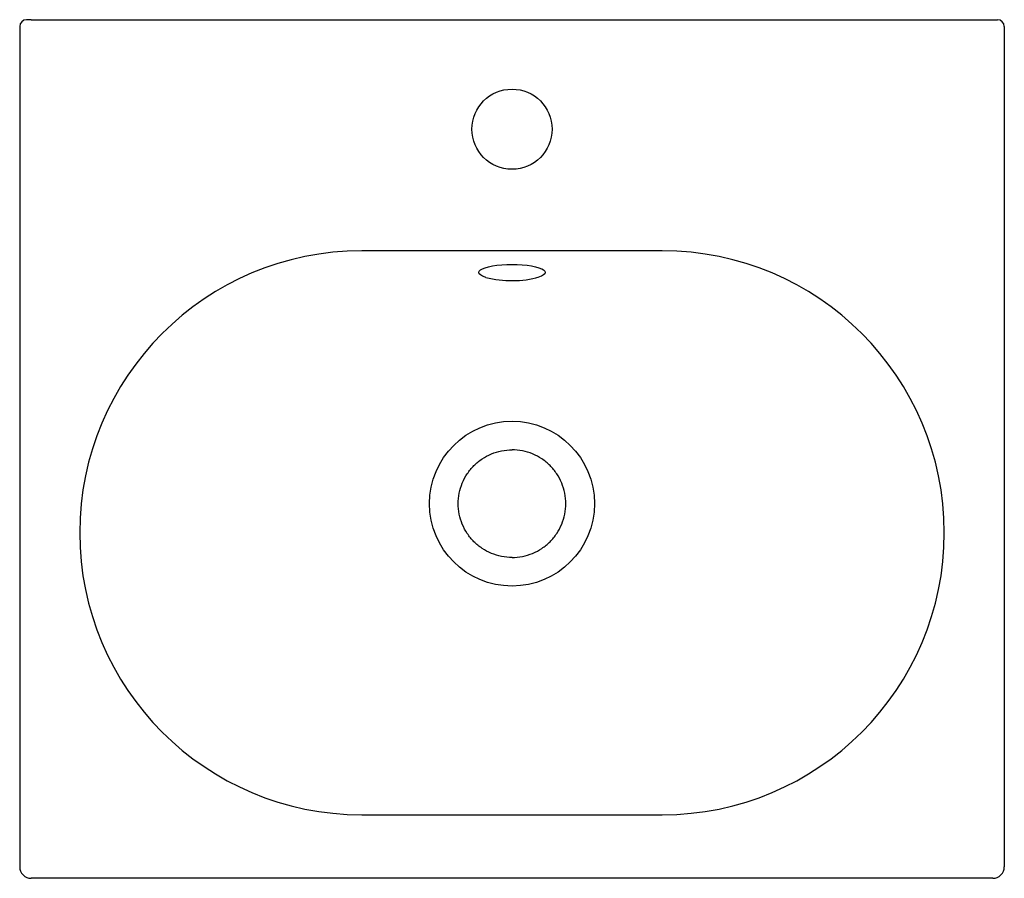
# Model space of a CAD drawing. Header units: millimetres. Extents: x 762.691 to 763.121, y 1170.778 to 1171.153.
import ezdxf

# ---------------------------------------------------------------- set-up
doc = ezdxf.new("R2010")
doc.units = ezdxf.units.MM
doc.layers.add('SANINDUSA', color=3, linetype='Continuous')

msp = doc.modelspace()

# ---------------------------------------------------------------- linework, layer by layer
at = {"layer": 'SANINDUSA'}
for p, q in [((762.6956140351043, 1171.152734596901), (762.6936140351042, 1171.152734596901)), ((762.6956140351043, 1171.152734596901), (763.1156140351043, 1171.152734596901)), ((763.1156140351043, 1171.152734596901), (763.1176140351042, 1171.152734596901)), ((762.6906140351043, 1171.149734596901), (762.6906140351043, 1170.787734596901)), ((763.1206140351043, 1171.149734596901), (763.1206140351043, 1170.787734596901)), ((762.9712640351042, 1171.051789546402), (762.8399640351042, 1171.051789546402)), ((762.8399640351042, 1170.8054796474), (762.9712640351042, 1170.8054796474)), ((762.6906140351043, 1170.787734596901), (762.6906140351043, 1170.782734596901)), ((763.1206140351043, 1170.787734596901), (763.1206140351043, 1170.782734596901)), ((763.1156140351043, 1170.777734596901), (762.6956140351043, 1170.777734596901))]:
    msp.add_line(p, q, dxfattribs=at)
at = {"layer": 'SANINDUSA', "flags": 128}
for points in [[(762.8942383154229, 1171.04018454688), (762.8938832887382, 1171.04029785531), (762.8926944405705, 1171.040767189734), (762.8918237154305, 1171.041275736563), (762.8912925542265, 1171.041810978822), (762.8911140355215, 1171.042359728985), (762.8912925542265, 1171.042908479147), (762.8918237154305, 1171.043443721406), (762.8926944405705, 1171.043952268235), (762.8938832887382, 1171.044421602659), (762.8953609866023, 1171.044840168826), (762.8970911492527, 1171.045197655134), (762.8990311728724, 1171.045485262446), (762.9011332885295, 1171.045695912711), (762.903345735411, 1171.045824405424), (762.9056140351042, 1171.04586759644)], [(762.9056140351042, 1171.04586759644), (762.9078823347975, 1171.045824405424), (762.9100947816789, 1171.045695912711), (762.9121968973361, 1171.045485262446), (762.9141369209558, 1171.045197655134), (762.9158670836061, 1171.044840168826), (762.9173447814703, 1171.044421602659), (762.918533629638, 1171.043952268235), (762.918598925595, 1171.043920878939)], [(762.918598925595, 1171.043920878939), (762.919404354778, 1171.043443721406), (762.9199355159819, 1171.042908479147), (762.920114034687, 1171.042359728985), (762.9199355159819, 1171.041810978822), (762.919404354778, 1171.041275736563), (762.918533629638, 1171.040767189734), (762.9175280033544, 1171.040360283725)]]:
    msp.add_lwpolyline(points, dxfattribs=at)
at = {"layer": 'SANINDUSA'}
for centre, radius in [((762.9056140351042, 1171.104905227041), 0.0175), ((762.9056140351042, 1170.941364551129), 0.03600000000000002)]:
    msp.add_circle(centre, radius, dxfattribs=at)
for centre, radius, start, end in [((762.6936140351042, 1171.149734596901), 0.003000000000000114, 90, 180), ((763.1176140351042, 1171.149734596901), 0.003000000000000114, 0, 90), ((762.8399640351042, 1170.928634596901), 0.1231549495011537, 90, 270), ((762.9712640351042, 1170.928634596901), 0.1231549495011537, 270, 90), ((762.9055496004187, 1171.084477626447), 0.04571457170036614, 255.6743489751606, 285.1903073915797), ((762.6956140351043, 1170.782734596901), 0.005, 180, 270), ((763.1156140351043, 1170.782734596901), 0.005, 270, 0)]:
    msp.add_arc(centre, radius, start, end, dxfattribs=at)
for points, knots in [([(762.9056140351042, 1170.917864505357), (762.9040759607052, 1170.917864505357), (762.902537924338, 1170.918015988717), (762.8995208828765, 1170.918616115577), (762.8980419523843, 1170.919064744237), (762.8951999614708, 1170.920241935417), (762.8938369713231, 1170.920970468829), (762.8912792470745, 1170.922679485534), (762.8900845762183, 1170.923659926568), (762.8879094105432, 1170.925835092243), (762.8869289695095, 1170.927029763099), (762.8852199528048, 1170.929587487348), (762.8844914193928, 1170.930950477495), (762.8833142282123, 1170.933792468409), (762.8828655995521, 1170.935271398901), (762.8822654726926, 1170.938288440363), (762.8821139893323, 1170.93982647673), (762.8821139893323, 1170.942902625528), (762.8822654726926, 1170.944440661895), (762.8828655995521, 1170.947457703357), (762.8833142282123, 1170.948936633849), (762.8844914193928, 1170.951778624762), (762.8852199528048, 1170.95314161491), (762.8869289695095, 1170.955699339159), (762.8879094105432, 1170.956894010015), (762.8900845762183, 1170.95906917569), (762.8912792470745, 1170.960049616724), (762.8938369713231, 1170.961758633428), (762.8951999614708, 1170.96248716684), (762.8980419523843, 1170.963664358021), (762.8995208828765, 1170.964112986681), (762.902537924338, 1170.96471311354), (762.9040759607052, 1170.964864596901), (762.9056140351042, 1170.964864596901)], [0, 0, 0, 0, 0.06250000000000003, 0.06250000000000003, 0.1250000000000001, 0.1250000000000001, 0.1875000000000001, 0.1875000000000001, 0.2500000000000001, 0.2500000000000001, 0.3125000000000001, 0.3125000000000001, 0.3750000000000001, 0.3750000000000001, 0.4375000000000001, 0.4375000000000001, 0.5000000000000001, 0.5000000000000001, 0.5625000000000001, 0.5625000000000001, 0.6250000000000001, 0.6250000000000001, 0.6875000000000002, 0.6875000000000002, 0.7500000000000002, 0.7500000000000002, 0.8125000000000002, 0.8125000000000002, 0.8750000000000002, 0.8750000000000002, 0.9375000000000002, 0.9375000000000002, 1, 1, 1, 1]), ([(762.9056140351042, 1170.917864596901), (762.9071521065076, 1170.917864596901), (762.908690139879, 1170.918016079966), (762.9117071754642, 1170.918616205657), (762.9131861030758, 1170.919064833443), (762.9160280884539, 1170.920242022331), (762.9173910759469, 1170.920970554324), (762.9199487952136, 1170.9226795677), (762.921143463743, 1170.923660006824), (762.9233186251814, 1170.925835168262), (762.9242990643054, 1170.927029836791), (762.9260080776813, 1170.929587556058), (762.9267366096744, 1170.930950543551), (762.9279137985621, 1170.933792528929), (762.9283624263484, 1170.935271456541), (762.9289625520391, 1170.938288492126), (762.9291140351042, 1170.939826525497), (762.9291140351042, 1170.942902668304), (762.9289625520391, 1170.944440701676), (762.9283624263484, 1170.947457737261), (762.9279137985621, 1170.948936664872), (762.9267366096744, 1170.95177865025), (762.9260080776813, 1170.953141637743), (762.9242990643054, 1170.95569935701), (762.9233186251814, 1170.956894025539), (762.921143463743, 1170.959069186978), (762.9199487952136, 1170.960049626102), (762.9173910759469, 1170.961758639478), (762.9160280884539, 1170.962487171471), (762.9131861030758, 1170.963664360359), (762.9117071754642, 1170.964112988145), (762.908690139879, 1170.964713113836), (762.9071521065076, 1170.964864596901), (762.9056140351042, 1170.964864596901)], [0, 0, 0, 0, 0.06249999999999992, 0.06249999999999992, 0.1249999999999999, 0.1249999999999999, 0.1874999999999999, 0.1874999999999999, 0.2499999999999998, 0.2499999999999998, 0.3124999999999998, 0.3124999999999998, 0.3749999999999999, 0.3749999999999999, 0.4374999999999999, 0.4374999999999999, 0.5, 0.5, 0.5625, 0.5625, 0.625, 0.625, 0.6875000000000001, 0.6875000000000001, 0.7500000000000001, 0.7500000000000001, 0.8125, 0.8125, 0.8749999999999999, 0.8749999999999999, 0.9375, 0.9375, 1, 1, 1, 1])]:
    msp.add_open_spline(points, degree=3, knots=knots, dxfattribs=at)

doc.saveas('drawing.dxf')
